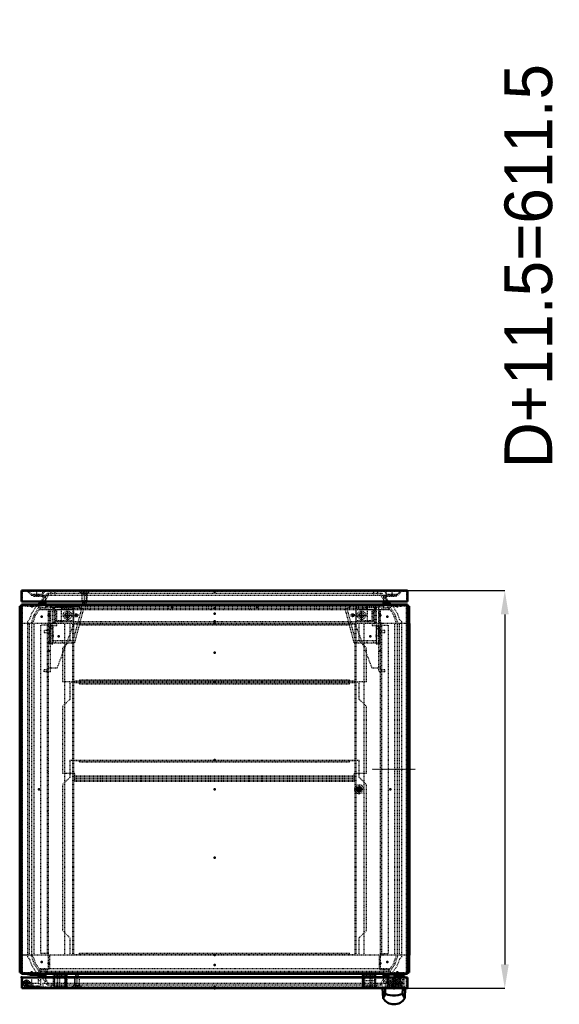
# Model space of a CAD drawing. Header units: millimetres. Extents: x -4 to 2880, y 0 to 4802.
# Tile 1 of 14: x 713 to 1543, y 0 to 1514. Entities that reach past the tile are written whole.
import ezdxf

# ---------------------------------------------------------------- set-up
doc = ezdxf.new("R2010")
doc.units = ezdxf.units.MM
doc.linetypes.add('Center', pattern=[1.5, 0.45, -0.5, 0.05, -0.5])
doc.linetypes.add('Dashed', pattern=[2, 1, -1])
for name, color, linetype, lineweight in [('2d ConnectionPoints', 7, 'Continuous', 50), ('AM_0', 7, 'Continuous', 50), ('AM_5', 3, 'Continuous', 25), ('AM_7', 7, 'Center', 25), ('AM_9', 6, 'Dashed', 25)]:
    doc.layers.add(name, color=color, linetype=linetype, lineweight=lineweight)
doc.dimstyles.new('ISO-25', dxfattribs={"dimtxt": 2.5, "dimasz": 2.5, "dimexe": 1.25, "dimexo": 0.625, "dimtad": 1, "dimtxsty": 'Standard', "dimcen": 2.5, "dimadec": 0, "dimazin": 0, "dimtfac": 1, "dimtmove": 0, "dimatfit": 3, "dimfxl": 1, "dimarcsym": 0})

# ---------------------------------------------------------------- blocks, each defined once
blk = doc.blocks.new('1_CBP060_0__Bottom_Plate_2_0_in_MCS22066R5_0L__1300')
at = {"layer": 'AM_9'}
for p, q in [((790.2, 495.6), (1235.2, 495.6)), ((790.2, 495.6), (790.2, 468.8)), ((798.2, 494.6), (798.2, 495.6)), ((798.2, 494.6), (1227.2, 494.6)), ((805.2, 492.9), (805.2, 495.6)), ((805.2, 492.9), (1220.2, 492.9)), ((1220.2, 492.9), (1220.2, 495.6)), ((1227.2, 494.6), (1227.2, 495.6)), ((1235.2, 468.8), (1235.2, 495.6)), ((790.2, 468.8), (778.9, 457.7)), ((778.9, 457.7), (778.9, 355.6)), ((1246.5, 457.7), (1235.2, 468.8)), ((1246.5, 355.6), (1246.5, 457.7)), ((778.9, 355.6), (798.2, 355.6)), ((798.2, 343.3), (798.2, 355.6)), ((798.2, 351.2), (1227.2, 351.2)), ((798.2, 350.8), (1227.2, 350.8)), ((798.2, 348.2), (1227.2, 348.2)), ((1227.2, 355.6), (1246.5, 355.6)), ((1227.2, 343.3), (1227.2, 355.6)), ((798.2, 347.8), (1227.2, 347.8)), ((798.2, 347), (1227.2, 347)), ((798.2, 346.6), (1227.2, 346.6)), ((798.2, 344), (1227.2, 344)), ((798.2, 343.3), (1227.2, 343.3))]:
    blk.add_line(p, q, dxfattribs=at)
blk = doc.blocks.new('2_CBP060_0__Bottom_Plate_1_0_in_MCS22066R5_0L__1300')
at = {"layer": 'AM_9'}
for p, q in [((790.2, 585.6), (790.2, 558.8)), ((798.2, 584.6), (798.2, 585.6)), ((1227.2, 584.6), (798.2, 584.6)), ((805.2, 585.6), (805.2, 582.8)), ((1220.2, 582.8), (805.2, 582.8)), ((1220.2, 585.6), (1220.2, 582.8)), ((1227.2, 584.6), (1227.2, 585.6)), ((1235.2, 558.8), (1235.2, 585.6)), ((790.2, 558.8), (778.9, 547.5)), ((778.9, 547.5), (778.9, 495.6)), ((1246.5, 547.5), (1235.2, 558.8)), ((1246.5, 495.6), (1246.5, 547.5)), ((790.2, 495.6), (778.9, 495.6)), ((798.2, 495.6), (798.2, 496.6)), ((1227.2, 496.6), (798.2, 496.6)), ((805.2, 498.4), (805.2, 495.6)), ((1220.2, 498.4), (805.2, 498.4)), ((1220.2, 498.4), (1220.2, 495.6)), ((1227.2, 495.6), (1227.2, 496.6)), ((1246.5, 495.6), (1235.2, 495.6))]:
    blk.add_line(p, q, dxfattribs=at)
blk = doc.blocks.new('3_CBPW600D300_0__Bottom_Plate_3_0_in_MCS22066R5_0L__1300')
at = {"layer": 'AM_9'}
for p, q in [((790.2, 375.6), (1235.2, 375.6)), ((790.2, 375.6), (790.2, 348.8)), ((798.2, 374.6), (798.2, 375.6)), ((798.2, 374.6), (1227.2, 374.6)), ((805.2, 372.8), (805.2, 375.6)), ((805.2, 372.8), (1220.2, 372.8)), ((1220.2, 372.8), (1220.2, 375.6)), ((1227.2, 374.6), (1227.2, 375.6)), ((1235.2, 348.8), (1235.2, 375.6)), ((790.2, 348.8), (778.9, 337.5)), ((1246.5, 337.5), (1235.2, 348.8)), ((778.9, 337.5), (778.9, 113.7)), ((1246.5, 113.7), (1246.5, 337.5)), ((778.9, 113.7), (790.2, 102.4)), ((1235.2, 102.4), (1246.5, 113.7)), ((790.2, 102.4), (790.2, 75.6)), ((1235.2, 75.6), (1235.2, 102.4)), ((798.2, 76.6), (1227.2, 76.6)), ((798.2, 75.6), (798.2, 76.6)), ((805.2, 75.6), (805.2, 78.4)), ((805.2, 78.4), (1220.2, 78.4)), ((1220.2, 75.6), (1220.2, 78.4)), ((1227.2, 75.6), (1227.2, 76.6))]:
    blk.add_line(p, q, dxfattribs=at)
blk = doc.blocks.new('4_MPA060MPB4T_0_in_MCS22066R5_0L__1300')
at = {"layer": 'AM_5', "linetype": 'Dashed'}
blk.add_arc((1238.7, 598.1), 3.23, 75, 15, dxfattribs=at)
at = {"layer": 'AM_7'}
for p, q in [((1222.6, 598.1), (1227.9, 598.1)), ((1225.2, 595.5), (1225.2, 600.7)), ((1231.9, 598.1), (1245.6, 598.1)), ((1238.7, 591.3), (1238.7, 604.9)), ((1260.5, 566.7), (1265.5, 566.7))]:
    blk.add_line(p, q, dxfattribs=at)
at = {"layer": 'AM_9'}
for p, q in [((1220.2, 609.3), (1213.7, 607.6)), ((1227.5, 555.7), (1213.7, 607.6)), ((1230.6, 555.7), (1216.6, 608.4)), ((1256.7, 614), (1220.2, 614)), ((1220.2, 614), (1220.2, 609.3)), ((1256.7, 611), (1220.2, 611)), ((1230.2, 589.6), (1230.2, 606.6)), ((1255.2, 606.6), (1230.2, 606.6)), ((1255.2, 589.6), (1255.2, 606.6)), ((1256.7, 614), (1256.7, 610)), ((1261.7, 610), (1256.7, 610)), ((1258.7, 587.2), (1258.7, 610)), ((1261.7, 587.2), (1261.7, 610)), ((1255.2, 589.6), (1230.2, 589.6)), ((1255.2, 585.2), (1255.2, 582.2)), ((1265.2, 585.2), (1255.2, 585.2)), ((1255.2, 582.2), (1262.2, 582.2)), ((1257.7, 585.2), (1257.7, 587.2)), ((1261.7, 587.2), (1257.7, 587.2)), ((1261.2, 581.9), (1266.2, 581.9)), ((1261.2, 581.9), (1261.2, 554)), ((1261.2, 577.9), (1266.2, 577.9)), ((1262.2, 555.7), (1262.2, 585.2)), ((1262.2, 580.8), (1265.2, 580.8)), ((1265.2, 555.7), (1265.2, 585.2)), ((1266.2, 581.9), (1266.2, 554)), ((1260.7, 568), (1260.7, 565.4)), ((1261.2, 568), (1260.7, 568)), ((1260.7, 565.4), (1261.2, 565.4)), ((1227.5, 555.7), (1265.2, 555.7)), ((1262.2, 558.7), (1231.7, 558.7)), ((1231.7, 558.7), (1231.7, 555.7)), ((1247, 558.7), (1247, 555.7)), ((1257.2, 558.7), (1257.2, 555.7)), ((1261.2, 554.2), (1266.2, 554.2)), ((1261.2, 554), (1266.2, 554))]:
    blk.add_line(p, q, dxfattribs=at)
for centre, radius in [((1225.2, 598.1), 2.5), ((1238.7, 598.1), 6.5), ((1238.7, 598.1), 4)]:
    blk.add_circle(centre, radius, dxfattribs=at)
blk = doc.blocks.new('5_MPA060MPB3T_0_in_MCS22066R5_0L__1300')
at = {"layer": 'AM_5', "linetype": 'Dashed'}
blk.add_arc((786.7, 598.1), 3.23, 75, 15, dxfattribs=at)
at = {"layer": 'AM_7'}
for p, q in [((779.9, 598.1), (793.6, 598.1)), ((786.7, 591.3), (786.7, 604.9)), ((797.6, 598.1), (802.9, 598.1)), ((800.2, 595.5), (800.2, 600.7)), ((760, 566.7), (765, 566.7))]:
    blk.add_line(p, q, dxfattribs=at)
at = {"layer": 'AM_9'}
for p, q in [((763.7, 587.2), (763.7, 610)), ((768.7, 610), (763.7, 610)), ((766.7, 587.2), (766.7, 610)), ((805.2, 614), (768.7, 614)), ((768.7, 614), (768.7, 610)), ((805.2, 611), (768.7, 611)), ((795.2, 606.6), (770.2, 606.6)), ((770.2, 589.6), (770.2, 606.6)), ((794.8, 555.7), (808.8, 608.4)), ((795.2, 589.6), (795.2, 606.6)), ((797.9, 555.7), (811.7, 607.6)), ((805.2, 609.3), (805.2, 614)), ((811.7, 607.6), (805.2, 609.3)), ((759.2, 581.9), (759.2, 554)), ((764.2, 581.9), (759.2, 581.9)), ((764.2, 577.9), (759.2, 577.9)), ((760.2, 555.7), (760.2, 585.2)), ((770.2, 585.2), (760.2, 585.2)), ((763.2, 580.8), (760.2, 580.8)), ((763.2, 555.7), (763.2, 585.2)), ((763.2, 582.2), (770.2, 582.2)), ((767.7, 587.2), (763.7, 587.2)), ((764.2, 581.9), (764.2, 554)), ((767.7, 587.2), (767.7, 585.2)), ((795.2, 589.6), (770.2, 589.6)), ((770.2, 582.2), (770.2, 585.2)), ((764.7, 568), (764.2, 568)), ((764.2, 565.4), (764.7, 565.4)), ((764.7, 568), (764.7, 565.4)), ((764.2, 554.2), (759.2, 554.2)), ((759.2, 554), (764.2, 554)), ((760.2, 555.7), (797.9, 555.7)), ((793.7, 558.7), (763.2, 558.7)), ((768.2, 558.7), (768.2, 555.7)), ((778.4, 558.7), (778.4, 555.7)), ((793.7, 558.7), (793.7, 555.7))]:
    blk.add_line(p, q, dxfattribs=at)
for centre, radius in [((786.7, 598.1), 6.5), ((786.7, 598.1), 4), ((800.2, 598.1), 2.5)]:
    blk.add_circle(centre, radius, dxfattribs=at)
blk = doc.blocks.new('6_MPA060MPB2T_0_in_MCS22066R5_0L__1300')
at = {"layer": 'AM_9'}
for p, q in [((1229.7, 613.1), (1229.7, 582.4)), ((1264.7, 610.1), (1229.7, 610.1)), ((1264.7, 613.1), (1264.7, 511.4)), ((1229.7, 582.4), (1254.7, 516.6)), ((1274.7, 574.8), (1264.7, 574.8)), ((1267.7, 569.6), (1264.7, 569.6)), ((1267.7, 571.8), (1274.7, 571.8)), ((1274.7, 571.8), (1274.7, 574.8)), ((1267.7, 516.6), (1254.7, 516.6)), ((1274.7, 511.4), (1264.7, 511.4)), ((1274.7, 514.4), (1267.7, 514.4)), ((1270, 511.4), (1270, 514.4)), ((1274.7, 511.4), (1274.7, 514.4))]:
    blk.add_line(p, q, dxfattribs=at)
blk = doc.blocks.new('7_MP2206_0__P1_0_in_MCS22066R5_0L__1300')
at = {"layer": 'AM_9'}
for p, q in [((765.7, 610.1), (765.7, 585.6)), ((765.7, 606.1), (768.7, 606.1)), ((784.7, 607.1), (768.7, 607.1)), ((768.7, 588.6), (768.7, 607.1)), ((777.7, 608.6), (1247.7, 608.6)), ((777.7, 585.6), (777.7, 608.6)), ((784.7, 610.1), (784.7, 607.1)), ((1240.7, 607.1), (1240.7, 610.1)), ((1256.7, 607.1), (1240.7, 607.1)), ((1247.7, 585.6), (1247.7, 608.6)), ((1256.7, 607.1), (1256.7, 588.6)), ((1256.7, 606.1), (1259.7, 606.1)), ((1259.7, 610.1), (1259.7, 585.6)), ((765.7, 589.6), (768.7, 589.6)), ((768.7, 588.6), (1256.7, 588.6)), ((1256.7, 589.6), (1259.7, 589.6))]:
    blk.add_line(p, q, dxfattribs=at)
blk = doc.blocks.new('8_MPA060MPB1T_0_in_MCS22066R5_0L__1300')
at = {"layer": 'AM_9'}
for p, q in [((760.7, 511.4), (760.7, 613.1)), ((795.7, 610.1), (760.7, 610.1)), ((795.7, 613.1), (795.7, 582.4)), ((770.7, 516.6), (795.7, 582.4)), ((750.7, 574.8), (750.7, 571.8)), ((760.7, 574.8), (750.7, 574.8)), ((750.7, 571.8), (757.7, 571.8)), ((760.7, 569.6), (757.7, 569.6)), ((770.7, 516.6), (757.7, 516.6)), ((757.7, 514.4), (750.7, 514.4)), ((750.7, 511.4), (750.7, 514.4)), ((760.7, 511.4), (750.7, 511.4)), ((755.4, 511.4), (755.4, 514.4))]:
    blk.add_line(p, q, dxfattribs=at)
blk = doc.blocks.new('9_CCR066R5_0__Roof_plate_0_in_MCS22066R5_0L__1300')
at = {"layer": 'AM_0'}
for p, q in [((1309.2, 614.6), (716.2, 614.6)), ((716.2, 46.6), (716.2, 614.6)), ((1309.2, 46.6), (1309.2, 614.6)), ((1309.2, 46.6), (716.2, 46.6))]:
    blk.add_line(p, q, dxfattribs=at)
at = {"layer": 'AM_5', "linetype": 'Dashed'}
blk.add_arc((1235.2, 330.6), 3.23, 75, 15, dxfattribs=at)
at = {"layer": 'AM_7'}
for p, q in [((1235.2, 323.3), (1235.2, 338)), ((1227.9, 330.6), (1242.6, 330.6))]:
    blk.add_line(p, q, dxfattribs=at)
at = {"layer": 'AM_9'}
for p, q in [((717.7, 48.1), (717.7, 613.1)), ((1307.7, 613.1), (717.7, 613.1)), ((739.1, 612.9), (731.3, 600.6)), ((742.7, 606.4), (737.2, 597.8)), ((1286.3, 612.9), (739.1, 612.9)), ((1282.8, 606.4), (742.7, 606.4)), ((1288.3, 597.8), (1282.8, 606.4)), ((1294.2, 600.6), (1286.3, 612.9)), ((1307.7, 48.1), (1307.7, 613.1)), ((728.3, 591.7), (725, 588.2)), ((731.3, 600.6), (728.3, 591.7)), ((737.2, 597.8), (734, 588.3)), ((1291.5, 588.3), (1288.3, 597.8)), ((1297.2, 591.7), (1294.2, 600.6)), ((1300.5, 588.2), (1297.2, 591.7)), ((725, 588.2), (725, 73)), ((734, 588.3), (731.5, 585.6)), ((731.5, 585.6), (731.5, 75.6)), ((1294, 585.6), (1291.5, 588.3)), ((1294, 75.6), (1294, 585.6)), ((1300.5, 73), (1300.5, 588.2)), ((725, 73), (728.3, 69.5)), ((728.3, 69.5), (731.3, 60.6)), ((731.3, 60.6), (739.1, 48.4)), ((731.5, 75.6), (734, 72.9)), ((734, 72.9), (737.2, 63.4)), ((737.2, 63.4), (742.7, 54.9)), ((1282.8, 54.9), (1288.3, 63.4)), ((1286.3, 48.4), (1294.2, 60.6)), ((1288.3, 63.4), (1291.5, 72.9)), ((1291.5, 72.9), (1294, 75.6)), ((1294.2, 60.6), (1297.2, 69.5)), ((1297.2, 69.5), (1300.5, 73)), ((1307.7, 48.1), (717.7, 48.1)), ((739.1, 48.4), (1286.3, 48.4)), ((742.7, 54.9), (1282.8, 54.9))]:
    blk.add_line(p, q, dxfattribs=at)
for radius in [7, 4.5, 4, 3.5, 2.75]:
    blk.add_circle((1235.2, 330.6), radius, dxfattribs=at)
blk = doc.blocks.new('10_LSSD2200_0__Espagnolette_Bottom_0_in_MCS22066R5_0L__1300')
at = {"layer": 'AM_0'}
for p, q in [((1291, 41.4), (1291, 44.5)), ((1291, 44.5), (1304, 44.5)), ((1291, 42.6), (1302, 42.6)), ((1302, 41.4), (1302, 42.6)), ((1304, 41.4), (1304, 44.5))]:
    blk.add_line(p, q, dxfattribs=at)
at = {"layer": 'AM_9'}
for p, q in [((1275.5, 34.7), (1275.5, 32.7)), ((1275.5, 34.7), (1301.5, 34.7)), ((1301.5, 32.7), (1275.5, 32.7)), ((1278, 34.7), (1278, 27.7)), ((1280, 32.7), (1280, 34.7)), ((1281.6, 30.7), (1280.6, 29.7)), ((1281, 32.7), (1281, 34.7)), ((1295.4, 30.7), (1281.6, 30.7)), ((1284, 32.7), (1284, 34.7)), ((1291, 42.9), (1304, 42.9)), ((1302, 42.5), (1291, 42.5)), ((1291, 40.9), (1291, 41.4)), ((1291, 40.9), (1302, 40.9)), ((1293, 32.7), (1293, 34.7)), ((1295.4, 30.7), (1296.4, 29.7)), ((1296, 32.7), (1296, 34.7)), ((1297, 32.7), (1297, 34.7)), ((1300.5, 27.7), (1300.5, 34.7)), ((1301.5, 32.7), (1301.5, 34.7)), ((1302, 29.7), (1302, 41.4)), ((1304, 38.7), (1302, 38.7)), ((1304, 27.7), (1304, 41.4)), ((1278, 29.7), (1302, 29.7)), ((1304, 27.7), (1278, 27.7))]:
    blk.add_line(p, q, dxfattribs=at)
blk = doc.blocks.new('11_LSSDXXXX_0__Lock_0_in_MCS22066R5_0L__1300')
at = {"layer": 'AM_0'}
for p, q in [((1271, 24.6), (1271.8, 9.4)), ((1275.2, 15.6), (1274.8, 24.6)), ((1301.7, 15.6), (1302.2, 24.6)), ((1305.2, 9.4), (1306, 24.6))]:
    blk.add_line(p, q, dxfattribs=at)
for points in [[(1275.2, 15.6), (1273.9, 12.8), (1272.8, 10.9), (1272.1, 9.7), (1271.8, 9.3), (1271.8, 9.3)], [(1301.7, 15.6), (1300.6, 15.5), (1298.5, 14.9), (1295.2, 14), (1290.8, 13.3), (1286.4, 13.3), (1282.5, 13.8), (1279, 14.7), (1276.3, 15.6), (1275.2, 15.6)], [(1305.2, 9.3), (1305, 9.6), (1304.4, 10.6), (1303.3, 12.5), (1301.7, 15.6)]]:
    blk.add_lwpolyline(points, dxfattribs=at)
blk.add_arc((1288.5, 19.6), 19.6, 211.5873, 328.4124, dxfattribs=at)
at = {"layer": 'AM_7'}
for p, q in [((1255.5, 361.6), (1321.5, 361.6)), ((1280, 23.8), (1280, 42)), ((1297, 23.8), (1297, 42))]:
    blk.add_line(p, q, dxfattribs=at)
at = {"layer": 'AM_9'}
for p, q in [((1278, 41.2), (1277.5, 38.4)), ((1277.5, 38.4), (1277.5, 24.6)), ((1277.5, 38.4), (1282.5, 38.4)), ((1278, 41.2), (1282, 41.2)), ((1282.5, 38.4), (1282, 41.2)), ((1282.5, 24.6), (1282.5, 38.4)), ((1295, 41.2), (1294.5, 38.4)), ((1294.5, 38.4), (1294.5, 24.6)), ((1294.5, 38.4), (1299.5, 38.4)), ((1295, 41.2), (1299, 41.2)), ((1299.5, 38.4), (1299, 41.2)), ((1299.5, 24.6), (1299.5, 38.4))]:
    blk.add_line(p, q, dxfattribs=at)
blk = doc.blocks.new('12_DN2206R5_0__Plain_door_0_in_MCS22066R5_0L__1300')
at = {"layer": 'AM_0'}
for p, q in [((716.3, 41.4), (1309.3, 41.4)), ((716.3, 24.6), (716.3, 41.4)), ((1309.3, 41.4), (1309.3, 24.6)), ((1309.3, 24.6), (716.3, 24.6))]:
    blk.add_line(p, q, dxfattribs=at)
at = {"layer": 'AM_5', "linetype": 'Dashed'}
for p, q in [((798, 40.8), (798, 29.6)), ((804.5, 40.8), (804.5, 29.6)), ((1286.1, 30.7), (1286.1, 28.1)), ((1290.9, 30.7), (1290.9, 28.1)), ((1285.5, 28.1), (1291.5, 28.1))]:
    blk.add_line(p, q, dxfattribs=at)
at = {"layer": 'AM_5'}
for p, q in [((797.3, 29.1), (798, 29.1)), ((797.3, 29.1), (805.3, 29.1)), ((798, 29.6), (798, 29.1)), ((804.5, 29.6), (804.5, 29.1)), ((805.3, 29.1), (804.5, 29.1))]:
    blk.add_line(p, q, dxfattribs=at)
at = {"layer": 'AM_7'}
for p, q in [((801.3, 44.5), (801.3, 24.8)), ((1288.5, 24.5), (1288.5, 39.7))]:
    blk.add_line(p, q, dxfattribs=at)
at = {"layer": 'AM_9'}
for p, q in [((765.3, 26.6), (765.3, 46.6)), ((765.3, 46), (784.8, 46)), ((766.3, 46), (766.3, 26.6)), ((771, 46), (771, 26.6)), ((773.8, 46), (773.8, 26.6)), ((774.4, 46), (774.4, 26.6)), ((782.2, 46), (782.2, 26.6)), ((782.8, 46), (782.8, 26.6)), ((784.8, 46), (784.8, 26.6)), ((785.3, 46.6), (785.3, 26.6)), ((785.5, 46.6), (785.5, 26.6)), ((1240, 46.6), (1240, 26.6)), ((1240.3, 26.6), (1240.3, 46.6)), ((1240.8, 46), (1240.8, 26.6)), ((1240.8, 46), (1260.3, 46)), ((1242.8, 46), (1242.8, 26.6)), ((1243.4, 46), (1243.4, 26.6)), ((1251.2, 46), (1251.2, 26.6)), ((1251.8, 46), (1251.8, 26.6)), ((1254.6, 46), (1254.6, 26.6)), ((1259.3, 46), (1259.3, 26.6)), ((1260.3, 46.6), (1260.3, 26.6)), ((718.3, 26.6), (718.3, 41.4)), ((725.1, 30.3), (726.2, 28.6)), ((726.2, 26.6), (726.2, 32.4)), ((728.2, 32.4), (728.2, 28.6)), ((748.8, 32.6), (748.8, 26.6)), ((748.8, 32.6), (1274.8, 32.6)), ((761.8, 32.6), (761.8, 26.6)), ((766.9, 44.7), (783.7, 44.7)), ((766.9, 44.7), (766.9, 28.1)), ((783.7, 44.7), (783.7, 28.1)), ((784.8, 44.7), (785.5, 44.7)), ((798.2, 41), (797.3, 40)), ((797.3, 40), (797.3, 27.8)), ((805.3, 40), (797.3, 40)), ((798.9, 43.6), (798.2, 41)), ((804.3, 41), (798.2, 41)), ((803.6, 43.6), (798.9, 43.6)), ((804.3, 41), (803.6, 43.6)), ((805.3, 40), (804.3, 41)), ((805.3, 27.8), (805.3, 40)), ((1240, 44.7), (1240.8, 44.7)), ((1241.9, 44.7), (1258.7, 44.7)), ((1241.9, 44.7), (1241.9, 28.1)), ((1258.7, 36.3), (1241.9, 36.3)), ((1258.7, 44.7), (1258.7, 28.1)), ((1261.8, 32.6), (1261.8, 26.6)), ((1274.8, 32.6), (1274.8, 26.6)), ((1286.1, 39.1), (1285.5, 38.5)), ((1285.5, 38.5), (1285.5, 27.3)), ((1291.5, 38.5), (1285.5, 38.5)), ((1287.8, 39.1), (1286.1, 39.1)), ((1290.9, 39.1), (1287.9, 39.1)), ((1291.5, 38.5), (1290.9, 39.1)), ((1291.5, 27.3), (1291.5, 38.5)), ((1307.3, 41.4), (1307.3, 26.6)), ((1307.3, 26.6), (718.3, 26.6)), ((728.2, 28.6), (744.2, 28.6)), ((744.2, 28.6), (744.2, 26.6)), ((766.9, 28.1), (783.7, 28.1)), ((784.8, 28.1), (785.5, 28.1)), ((794.3, 27.8), (794.3, 26.6)), ((808.3, 27.8), (794.3, 27.8)), ((808.3, 26.6), (808.3, 27.8)), ((1240, 28.1), (1240.8, 28.1)), ((1241.9, 28.1), (1258.7, 28.1)), ((1275.7, 26.6), (1275.7, 24.6)), ((1277.7, 26.6), (1277.7, 24.6)), ((1283, 26.6), (1283, 24.6)), ((1285, 27.3), (1285, 26.6)), ((1292, 27.3), (1285, 27.3)), ((1285.9, 26.6), (1285.9, 24.6)), ((1291.1, 24.6), (1291.1, 26.6)), ((1292, 26.6), (1292, 27.3)), ((1294, 26.6), (1294, 24.6)), ((1299.2, 26.6), (1299.2, 24.6)), ((1301.2, 26.6), (1301.2, 24.6))]:
    blk.add_line(p, q, dxfattribs=at)
for radius in [4.55, 2.55]:
    blk.add_arc((723.7, 32.4), radius, 0, 303.86, dxfattribs=at)
blk = doc.blocks.new('13_DNMK02_0__Hinge_Left_1_0_in_MCS22066R5_0L__1300')
at = {"layer": 'AM_7'}
blk.add_line((731.8, 26.9), (731.8, 37.9), dxfattribs=at)
blk = doc.blocks.new('14_DNMK02_0__Hinge_Left_2_0_in_MCS22066R5_0L__1300')
at = {"layer": 'AM_0'}
for p, q in [((723.3, 46.6), (729.7, 45.1)), ((729.7, 45.1), (741.9, 45.1)), ((741.9, 45.1), (741.9, 41.4)), ((745.9, 41.4), (745.9, 44.1))]:
    blk.add_line(p, q, dxfattribs=at)
at = {"layer": 'AM_7'}
for p, q in [((718.4, 32.4), (728.9, 32.4)), ((723.7, 27.2), (723.7, 37.7))]:
    blk.add_line(p, q, dxfattribs=at)
at = {"layer": 'AM_9'}
for p, q in [((723.3, 49.1), (723.3, 46.6)), ((745.9, 49.1), (742.6, 49.1)), ((745.9, 44.1), (745.9, 49.1)), ((732.1, 31.9), (726.9, 36.2)), ((728.4, 27.5), (728.4, 34.9)), ((729.8, 33.8), (729.8, 27.5)), ((741.9, 31.9), (732.1, 31.9)), ((733.7, 27.6), (733.7, 31.9)), ((741.9, 31.8), (741.9, 41.4)), ((741.9, 36.4), (745.9, 36.4)), ((741.9, 31.8), (745.9, 31.8)), ((745.9, 27.8), (745.9, 41.4)), ((723.8, 27.4), (745.9, 27.8))]:
    blk.add_line(p, q, dxfattribs=at)
for radius in [5, 2.5]:
    blk.add_circle((723.7, 32.4), radius, dxfattribs=at)
blk = doc.blocks.new('15_DNMK01_0__Rod_catches_1_0_in_MCS22066R5_0L__1300')
at = {"layer": 'AM_7'}
blk.add_line((1299.2, 36.6), (1277.2, 36.6), dxfattribs=at)
blk = doc.blocks.new('16_DNMK01_0__Rod_catches_2_0_in_MCS22066R5_0L__1300')
at = {"layer": 'AM_0'}
for p, q in [((1281.6, 46.6), (1278.2, 41.4)), ((1280.9, 45.6), (1301.2, 45.6)), ((1288.2, 41.4), (1290.7, 45.6)), ((1301.2, 46.6), (1301.2, 45.6)), ((1292.9, 41.6), (1292.3, 41.4)), ((1297.9, 41.6), (1292.9, 41.6)), ((1292.9, 41.4), (1292.9, 41.6)), ((1297.9, 41.4), (1297.9, 41.6))]:
    blk.add_line(p, q, dxfattribs=at)
at = {"layer": 'AM_9'}
for p, q in [((1283.2, 49.1), (1281.6, 46.6)), ((1301.2, 49.1), (1301.2, 46.6)), ((1278.2, 41.4), (1277.5, 40.4)), ((1277.5, 40.4), (1278.7, 40.4)), ((1278.7, 39.1), (1278.2, 39.1)), ((1278.2, 34.1), (1278.2, 39.1)), ((1278.2, 34.1), (1278.7, 34.1)), ((1278.7, 40.4), (1278.8, 32.1)), ((1278.7, 34.1), (1278.7, 37.8)), ((1278.7, 36.3), (1287.8, 36.3)), ((1278.7, 34.6), (1278.8, 34.6)), ((1278.8, 32.1), (1287.7, 32.1)), ((1287.7, 32.1), (1287.9, 40.9)), ((1287.7, 34.1), (1287.9, 34.1)), ((1287.9, 39.1), (1287.8, 39.1)), ((1287.9, 40.9), (1288.2, 41.4)), ((1289.9, 40.6), (1287.9, 40.6)), ((1287.9, 32.6), (1287.9, 40.6)), ((1287.9, 32.6), (1289.9, 32.6)), ((1292.3, 41.4), (1289.9, 40.6)), ((1289.9, 32.6), (1289.9, 40.6)), ((1289.9, 32.6), (1292.9, 31.6)), ((1292.9, 31.6), (1292.9, 41.4)), ((1292.9, 31.6), (1297.9, 31.6)), ((1297.9, 31.6), (1297.9, 41.4)), ((1298.2, 40.3), (1297.9, 40.3)), ((1297.9, 32.9), (1298.2, 32.9)), ((1298.2, 32.9), (1298.2, 40.3))]:
    blk.add_line(p, q, dxfattribs=at)
blk = doc.blocks.new('17_CMB_600_0__Middle_Profile_1_0_in_MCS22066R5_0L__1300')
at = {"layer": 'AM_9'}
for p, q in [((759.7, 606.6), (757.7, 606.6)), ((759.7, 587.6), (759.7, 606.6)), ((745.7, 78.1), (745.7, 583.1)), ((757.7, 583.1), (745.7, 583.1)), ((757.7, 588.1), (755.7, 584.7)), ((755.7, 584.7), (755.7, 76.5)), ((757.7, 584.1), (759.7, 587.6)), ((757.7, 78.1), (745.7, 78.1)), ((755.7, 76.5), (757.7, 73.1)), ((759.7, 73.6), (757.7, 77.1)), ((759.7, 54.6), (759.7, 73.6)), ((757.7, 54.6), (759.7, 54.6))]:
    blk.add_line(p, q, dxfattribs=at)
blk = doc.blocks.new('18_CMB_600_0__Middle_Profile_2_0_in_MCS22066R5_0L__1300')
at = {"layer": 'AM_9'}
for p, q in [((1265.7, 606.6), (1265.7, 587.6)), ((1267.7, 606.6), (1265.7, 606.6)), ((1265.7, 587.6), (1267.7, 584.1)), ((1269.7, 584.7), (1267.7, 588.1)), ((1267.7, 583.1), (1279.7, 583.1)), ((1269.7, 76.5), (1269.7, 584.7)), ((1279.7, 583.1), (1279.7, 78.1)), ((1267.7, 77.1), (1265.7, 73.6)), ((1267.7, 78.1), (1279.7, 78.1)), ((1267.7, 73.1), (1269.7, 76.5)), ((1265.7, 73.6), (1265.7, 54.6)), ((1265.7, 54.6), (1267.7, 54.6))]:
    blk.add_line(p, q, dxfattribs=at)
blk = doc.blocks.new('19_CRP2206R5_0__Rear_Panel_0_in_MCS22066R5_0L__1300')
at = {"layer": 'AM_0'}
for p, q in [((1309.2, 636.1), (716.2, 636.1)), ((716.2, 636.1), (716.2, 619.1)), ((1309.2, 619.1), (1309.2, 636.1)), ((716.2, 619.1), (1309.2, 619.1))]:
    blk.add_line(p, q, dxfattribs=at)
at = {"layer": 'AM_5', "linetype": 'Dashed'}
for p, q in [((808.7, 631.1), (816.7, 631.1)), ((809.5, 619.4), (809.5, 631.1)), ((816, 619.4), (816, 631.1))]:
    blk.add_line(p, q, dxfattribs=at)
at = {"layer": 'AM_7'}
for p, q in [((739.7, 628.5), (739.7, 636.5)), ((1285.7, 628.5), (1285.7, 636.5)), ((812.7, 615.7), (812.7, 635.5))]:
    blk.add_line(p, q, dxfattribs=at)
at = {"layer": 'AM_9'}
for p, q in [((726, 636.1), (731.7, 630.4)), ((747.8, 630.4), (753.5, 636.1)), ((1272, 636.1), (1277.7, 630.4)), ((1293.8, 630.4), (1299.5, 636.1)), ((717.7, 619.1), (717.7, 634.6)), ((1307.7, 634.6), (717.7, 634.6)), ((725.4, 634.6), (731.1, 628.9)), ((731.1, 628.9), (733.1, 628.9)), ((731.7, 630.4), (747.8, 630.4)), ((735.7, 630.4), (735.7, 628.9)), ((743.7, 628.9), (743.7, 630.4)), ((748.4, 628.9), (748.7, 629.3)), ((748.7, 628.6), (748.7, 634.6)), ((1276.7, 628.6), (748.7, 628.6)), ((761.7, 628.6), (761.7, 634.6)), ((767.7, 628.6), (767.7, 634.6)), ((819.7, 633.6), (805.7, 633.6)), ((805.7, 633.6), (805.7, 632.4)), ((819.7, 632.4), (805.7, 632.4)), ((808.2, 634.6), (808.2, 633.6)), ((808.7, 632.4), (808.7, 620.2)), ((816.7, 620.2), (816.7, 632.4)), ((817.2, 633.6), (817.2, 634.6)), ((819.7, 632.4), (819.7, 633.6)), ((1257.7, 628.6), (1257.7, 634.6)), ((1263.7, 628.6), (1263.7, 634.6)), ((1276.7, 628.6), (1276.7, 634.6)), ((1276.7, 629.3), (1277.1, 628.9)), ((1277.7, 630.4), (1293.8, 630.4)), ((1281.7, 630.4), (1281.7, 628.9)), ((1289.7, 628.9), (1289.7, 630.4)), ((1292.3, 628.9), (1294.4, 628.9)), ((1294.4, 628.9), (1300.1, 634.6)), ((1307.7, 634.6), (1307.7, 619.1)), ((808.7, 620.2), (809.2, 619.7)), ((816.7, 620.2), (808.7, 620.2)), ((809.2, 619.7), (810, 616.6)), ((816.2, 619.7), (809.2, 619.7)), ((815.5, 616.6), (810, 616.6)), ((815.5, 616.6), (816.2, 619.7)), ((816.2, 619.7), (816.7, 620.2))]:
    blk.add_line(p, q, dxfattribs=at)
blk = doc.blocks.new('20_CRPK060RPMK1T_0_in_MCS22066R5_0L__1300')
at = {"layer": 'AM_0'}
for p, q in [((1278, 619.1), (1280.8, 614.6)), ((1283.1, 614.6), (1280.3, 619.1))]:
    blk.add_line(p, q, dxfattribs=at)
at = {"layer": 'AM_9'}
for p, q in [((1274.7, 628.9), (1292.3, 628.9)), ((1274.7, 628.9), (1274.7, 624.3)), ((1292.3, 626.9), (1274.7, 626.9)), ((1274.7, 624.3), (1278, 619.1)), ((1276.7, 624.8), (1276.7, 626.9)), ((1280.3, 619.1), (1276.7, 624.8)), ((1278.7, 626.9), (1278.7, 628.9)), ((1292.3, 628.9), (1292.3, 626.9)), ((1280.8, 614.6), (1282.3, 612.1)), ((1300.7, 614.1), (1281.1, 614.1)), ((1282.3, 612.1), (1300.7, 612.1)), ((1283.4, 614.1), (1283.1, 614.6)), ((1300.7, 612.1), (1300.7, 614.1))]:
    blk.add_line(p, q, dxfattribs=at)
blk = doc.blocks.new('21_CRPK060RPMK2T_0_in_MCS22066R5_0L__1300')
at = {"layer": 'AM_0'}
for p, q in [((745.1, 619.1), (742.3, 614.6)), ((744.7, 614.6), (747.5, 619.1))]:
    blk.add_line(p, q, dxfattribs=at)
at = {"layer": 'AM_9'}
for p, q in [((733.1, 628.9), (750.7, 628.9)), ((733.1, 628.9), (733.1, 626.9)), ((750.7, 626.9), (733.1, 626.9)), ((748.7, 624.8), (745.1, 619.1)), ((746.7, 626.9), (746.7, 628.9)), ((747.5, 619.1), (750.7, 624.3)), ((748.7, 626.9), (748.7, 624.8)), ((750.7, 624.3), (750.7, 628.9)), ((744.4, 614.1), (724.7, 614.1)), ((724.7, 612.1), (724.7, 614.1)), ((724.7, 612.1), (743.1, 612.1)), ((742.3, 614.6), (742, 614.1)), ((743.1, 612.1), (744.7, 614.6))]:
    blk.add_line(p, q, dxfattribs=at)
blk = doc.blocks.new('22_MCS22066R5_Frame_0_in_MCS22066R5_0L__1300')
at = {"layer": 'AM_0'}
for p, q in [((716.2, 612.1), (713.5, 612.1)), ((713.5, 612.1), (713.5, 585.9)), ((748, 614.6), (751, 619.1)), ((752.7, 619.1), (752.7, 614.6)), ((1272.7, 619.1), (1272.7, 614.6)), ((1274.5, 619.1), (1277.4, 614.6)), ((1311.9, 612.1), (1309.2, 612.1)), ((1311.9, 585.9), (1311.9, 612.1)), ((716.2, 585.6), (713.2, 585.6)), ((713.2, 75.6), (713.2, 585.6)), ((713.5, 585.9), (716.2, 585.9)), ((1309.2, 585.9), (1311.9, 585.9)), ((1312.2, 585.6), (1309.2, 585.6)), ((1312.2, 75.6), (1312.2, 585.6)), ((716.2, 75.6), (713.2, 75.6)), ((716.2, 75.3), (713.5, 75.3)), ((713.5, 75.3), (713.5, 49.1)), ((1312.2, 75.6), (1309.2, 75.6)), ((1311.9, 75.3), (1309.2, 75.3)), ((1311.9, 49.1), (1311.9, 75.3)), ((713.5, 49.1), (716.2, 49.1)), ((744.2, 46.6), (747.6, 41.4)), ((751.4, 41.4), (748, 46.6)), ((752.7, 46.6), (752.7, 41.4)), ((1272.7, 46.6), (1272.7, 41.4)), ((1277.4, 46.6), (1274.1, 41.4)), ((1277.9, 41.4), (1281.2, 46.6)), ((1309.2, 49.1), (1311.9, 49.1)), ((1272.7, 41.6), (752.7, 41.6))]:
    blk.add_line(p, q, dxfattribs=at)
at = {"layer": 'AM_9'}
for p, q in [((755.3, 631.6), (742.6, 612.1)), ((751, 619.1), (757.7, 629.5)), ((752.7, 627.7), (752.7, 619.1)), ((1270.2, 631.6), (755.3, 631.6)), ((757.7, 629.5), (757.7, 631.6)), ((1267.7, 631.6), (1267.7, 629.5)), ((1267.7, 629.5), (1274.5, 619.1)), ((1282.9, 612.1), (1270.2, 631.6)), ((1272.7, 627.7), (1272.7, 619.1)), ((724.7, 612.1), (716.2, 612.1)), ((742.2, 610), (735.2, 598.9)), ((752.7, 610), (742.2, 610)), ((743.5, 607.6), (748, 614.6)), ((757.7, 607.6), (743.5, 607.6)), ((1272.7, 619.6), (752.7, 619.6)), ((752.7, 614.6), (752.7, 607.6)), ((1272.7, 612.1), (752.7, 612.1)), ((1272.7, 610.6), (752.7, 610.6)), ((757.7, 53.6), (757.7, 607.6)), ((1282, 607.6), (1267.7, 607.6)), ((1267.7, 53.6), (1267.7, 607.6)), ((1272.7, 614.6), (1272.7, 607.6)), ((1283.3, 610), (1272.7, 610)), ((1277.4, 614.6), (1282, 607.6)), ((1290.3, 598.9), (1283.3, 610)), ((1309.2, 612.1), (1300.7, 612.1)), ((735.2, 598.9), (730.6, 585.6)), ((1294.9, 585.6), (1290.3, 598.9)), ((716.2, 585.9), (727.5, 585.9)), ((1309.2, 585.6), (716.2, 585.6)), ((727.5, 585.9), (727.5, 585.6)), ((728.2, 75.6), (728.2, 585.6)), ((735.7, 75.6), (735.7, 585.6)), ((782.7, 75.6), (782.7, 585.6)), ((795, 75.6), (795, 585.6)), ((796.7, 75.6), (796.7, 585.6)), ((1228.7, 75.6), (1228.7, 585.6)), ((1230.5, 75.6), (1230.5, 585.6)), ((1242.7, 75.6), (1242.7, 585.6)), ((1289.7, 75.6), (1289.7, 585.6)), ((1297.2, 75.6), (1297.2, 585.6)), ((1298, 585.6), (1298, 585.9)), ((1298, 585.9), (1309.2, 585.9)), ((1309.2, 75.6), (716.2, 75.6)), ((727.5, 75.3), (716.2, 75.3)), ((727.5, 75.6), (727.5, 75.3)), ((730.6, 75.6), (735.2, 62.3)), ((735.2, 62.3), (742.2, 51.2)), ((1283.3, 51.2), (1290.3, 62.3)), ((1290.3, 62.3), (1294.9, 75.6)), ((1298, 75.3), (1298, 75.6)), ((1309.2, 75.3), (1298, 75.3)), ((716.2, 49.1), (742.6, 49.1)), ((742.2, 51.2), (752.7, 51.2)), ((742.6, 49.1), (744.2, 46.6)), ((743.5, 53.6), (757.7, 53.6)), ((748, 46.6), (743.5, 53.6)), ((752.7, 46.6), (752.7, 53.6)), ((1272.7, 50.6), (752.7, 50.6)), ((1272.7, 49.1), (752.7, 49.1)), ((1267.7, 53.6), (1282, 53.6)), ((1272.7, 53.6), (1272.7, 46.6)), ((1272.7, 51.2), (1283.3, 51.2)), ((1282, 53.6), (1277.4, 46.6)), ((1281.2, 46.6), (1282.9, 49.1)), ((1282.9, 49.1), (1309.2, 49.1)), ((747.6, 41.4), (755.3, 29.6)), ((757.7, 31.7), (751.4, 41.4)), ((752.7, 41.4), (752.7, 33.5)), ((757.7, 29.6), (757.7, 31.7)), ((1274.1, 41.4), (1267.7, 31.7)), ((1267.7, 31.7), (1267.7, 29.6)), ((1270.2, 29.6), (1277.9, 41.4)), ((1272.7, 41.4), (1272.7, 33.5)), ((1270.2, 29.6), (755.3, 29.6))]:
    blk.add_line(p, q, dxfattribs=at)
blk = doc.blocks.new('*D161')
at = {"layer": 'AM_5', "color": 0, "lineweight": -2}
for p, q in [((1306.7, 636.1), (1458.9, 636.1)), ((1458.9, 599.4), (1458.9, 61.3)), ((719.3, 24.6), (1458.9, 24.6))]:
    blk.add_line(p, q, dxfattribs=at)
at = {"layer": 'AM_5', "color": 0}
for points in [[(1465, 599.4), (1452.8, 599.4), (1458.9, 636.1)], [(1452.8, 61.3), (1465, 61.3), (1458.9, 24.6)]]:
    blk.add_solid(points, dxfattribs=at)
at = {"layer": 'Defpoints', "color": 0}
for p in [(1306.7, 636.1), (719.3, 24.6), (1458.9, 24.6)]:
    blk.add_point(p, dxfattribs=at)
at = {"layer": 'AM_5', "color": 0, "insert": (1495.6, 1134.8), "char_height": 73.333, "attachment_point": 5, "rotation": 90}
blk.add_mtext('D+11.5=611.5', dxfattribs=at)

msp = doc.modelspace()

# ---------------------------------------------------------------- linework, layer by layer
at = {"layer": '2d ConnectionPoints'}
for p in [(1012.733, 636.1), (739.733, 628.9), (739.733, 628.9), (1012.733, 634.6), (1285.733, 628.9), (1285.733, 628.9), (1285.733, 628.9), (1285.733, 628.9), (1285.733, 628.9), (731.933, 612.1), (731.933, 612.1), (731.933, 612.1), (765.733, 608.6), (778.233, 610.1), (778.233, 610.1), (947.233, 610.1), (947.233, 610.1), (1012.733, 608.6), (1012.733, 608.6), (1078.233, 610.1), (1078.233, 610.1), (1247.233, 610.1), (1247.233, 610.1), (1259.733, 608.6), (1293.533, 612.1), (1293.533, 612.1), (1293.533, 612.1), (1293.533, 612.1), (1293.533, 612.1), (1293.533, 612.1), (747.233, 596.1), (757.733, 598.1), (786.733, 598.1), (786.733, 598.1), (1012.733, 600.6), (1238.733, 598.1), (1238.733, 598.1), (1267.733, 598.1), (1278.233, 596.1), (1012.733, 588.6), (1012.733, 585.6), (1012.733, 585.6), (773.233, 565.85), (1252.233, 565.85), (757.733, 555.6), (757.733, 543.1), (1012.733, 540.6), (1012.733, 540.6), (1267.733, 543.1), (1012.733, 495.6), (1012.733, 375.6), (742.733, 330.6), (1012.733, 330.6), (1012.733, 330.6), (1012.733, 330.6), (1235.233, 330.6), (1282.733, 330.6), (1012.733, 225.6), (1012.733, 225.6), (747.233, 65.1), (757.733, 63.1), (1012.733, 75.6), (1012.733, 60.6), (1267.733, 63.1), (1278.233, 65.1), (731.763, 49.1), (731.763, 49.1), (731.763, 49.1), (731.763, 49.1), (1293.703, 49.1), (1293.703, 49.1), (1293.703, 49.1), (1293.703, 49.1), (1293.703, 49.1), (1293.703, 49.1), (1293.703, 49.1), (1293.703, 49.1), (716.276, 41.4), (723.676, 32.4), (723.676, 32.4), (723.676, 32.4), (723.676, 32.4), (1296.976, 33.7), (1296.976, 33.7), (1012.776, 26.6), (1012.776, 26.6), (1012.776, 24.6), (1288.476, 24.6)]:
    msp.add_point(p, dxfattribs=at)

# ---------------------------------------------------------------- block references
for name in ['19_CRP2206R5_0__Rear_Panel_0_in_MCS22066R5_0L__1300', '22_MCS22066R5_Frame_0_in_MCS22066R5_0L__1300', '21_CRPK060RPMK2T_0_in_MCS22066R5_0L__1300', '20_CRPK060RPMK1T_0_in_MCS22066R5_0L__1300', '9_CCR066R5_0__Roof_plate_0_in_MCS22066R5_0L__1300', '17_CMB_600_0__Middle_Profile_1_0_in_MCS22066R5_0L__1300', '8_MPA060MPB1T_0_in_MCS22066R5_0L__1300', '5_MPA060MPB3T_0_in_MCS22066R5_0L__1300', '7_MP2206_0__P1_0_in_MCS22066R5_0L__1300', '4_MPA060MPB4T_0_in_MCS22066R5_0L__1300', '6_MPA060MPB2T_0_in_MCS22066R5_0L__1300', '18_CMB_600_0__Middle_Profile_2_0_in_MCS22066R5_0L__1300', '2_CBP060_0__Bottom_Plate_1_0_in_MCS22066R5_0L__1300', '1_CBP060_0__Bottom_Plate_2_0_in_MCS22066R5_0L__1300', '3_CBPW600D300_0__Bottom_Plate_3_0_in_MCS22066R5_0L__1300', '11_LSSDXXXX_0__Lock_0_in_MCS22066R5_0L__1300', '12_DN2206R5_0__Plain_door_0_in_MCS22066R5_0L__1300', '14_DNMK02_0__Hinge_Left_2_0_in_MCS22066R5_0L__1300', '16_DNMK01_0__Rod_catches_2_0_in_MCS22066R5_0L__1300', '13_DNMK02_0__Hinge_Left_1_0_in_MCS22066R5_0L__1300', '10_LSSD2200_0__Espagnolette_Bottom_0_in_MCS22066R5_0L__1300', '15_DNMK01_0__Rod_catches_1_0_in_MCS22066R5_0L__1300']:
    msp.add_blockref(name, (0, 0))

# ---------------------------------------------------------------- dimensions: what is measured, and where the dimension line sits
at = {"layer": 'AM_5'}
dim = msp.add_linear_dim(base=(1458.9, 24.6), p1=(1306.733, 636.1), p2=(719.276, 24.6), angle=90, text='D+11.5=611.5', dimstyle='ISO-25', override={"dimtxt": 73.333333, "dimasz": 36.666667, "dimexe": 0, "dimexo": 0, "dimgap": 22}, dxfattribs=at)
dim.commit()
dim.dimension.update_dxf_attribs({"geometry": '*D161', "text_midpoint": (1495.567, 1134.767), "dimtype": 160, "text_rotation": 90})

doc.saveas('drawing.dxf')
